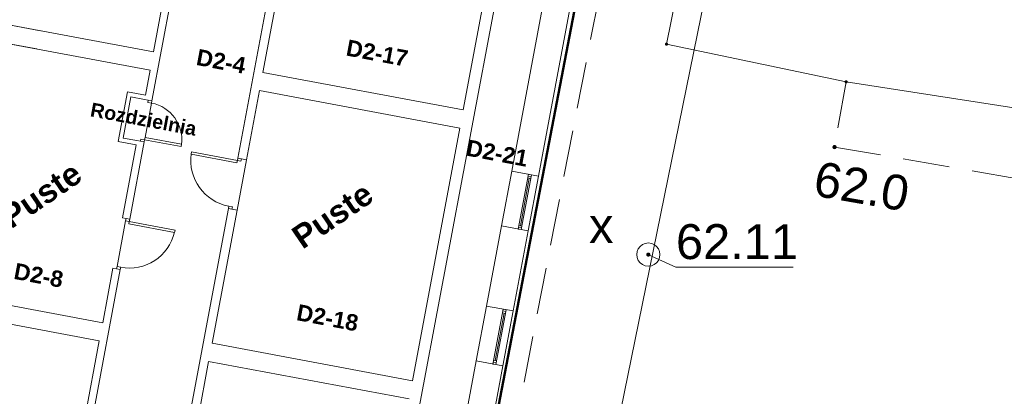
# Model space of a CAD drawing. Header units: millimetres. Extents: x 6421400 to 6424255, y 5791334 to 5793836.
# Tile 57 of 101: x 6422759.69 to 6422780.85, y 5792853.53 to 5792861.63. Entities that reach past the tile are written whole.
import ezdxf
from ezdxf.enums import TextEntityAlignment as Align

# ---------------------------------------------------------------- set-up
doc = ezdxf.new("R2010")
doc.units = ezdxf.units.MM
doc.linetypes.add('PRZER2-1', pattern=[1.5, 1, -0.5])
doc.layers.get('0').update_dxf_attribs({"color": 252})
for name, color, linetype, lineweight in [('GESBLO', 252, 'Continuous', 18), ('GESBZO', 7, 'Continuous', 35), ('GSLKOC', 252, 'Continuous', 18), ('GSPPRB', 252, 'Continuous', 18), ('GSSIIN', 252, 'Continuous', 18), ('GULTPR', 252, 'Continuous', 18), ('GUPZSD', 252, 'Continuous', 18), ('GUPZSD_O', 252, 'Continuous', 18), ('GUPZWZ', 252, 'Continuous', 13), ('GUPZWZ_O', 252, 'Continuous', 13)]:
    doc.layers.add(name, color=color, linetype=linetype, lineweight=lineweight)
for name, color, linetype in [('GSPWPN', 252, 'Continuous'), ('GSPWPN_O', 252, 'Continuous'), ('GUPZSH', 252, 'Continuous'), ('GUPZSH_O', 252, 'Continuous'), ('xref', 252, 'Continuous')]:
    doc.layers.add(name, color=color, linetype=linetype)
doc.styles.add('Arial', font='arial.ttf')
doc.styles.add('GENERATED_STYLE_6', font='arialbd.ttf')

# ---------------------------------------------------------------- blocks, each defined once
blk = doc.blocks.new('GSPWPN1')
blk.add_hatch(color=0).paths.add_polyline_path([(0, 0.045), (-0.011647, 0.043467), (-0.0225, 0.038971), (-0.03182, 0.03182), (-0.038971, 0.0225), (-0.043467, 0.011647), (-0.045, 0), (-0.043467, -0.011647), (-0.038971, -0.0225), (-0.03182, -0.03182), (-0.0225, -0.038971), (-0.011647, -0.043467), (0, -0.045), (0.011647, -0.043467), (0.0225, -0.038971), (0.03182, -0.03182), (0.038971, -0.0225), (0.043467, -0.011647), (0.045, 0), (0.043467, 0.011647), (0.038971, 0.0225), (0.03182, 0.03182), (0.0225, 0.038971), (0.011647, 0.043467)])
blk = doc.blocks.new('GUPZSH1')
blk.add_hatch(color=0).paths.add_polyline_path([(0, 0.045), (-0.011647, 0.043467), (-0.0225, 0.038971), (-0.03182, 0.03182), (-0.038971, 0.0225), (-0.043467, 0.011647), (-0.045, 0), (-0.043467, -0.011647), (-0.038971, -0.0225), (-0.03182, -0.03182), (-0.0225, -0.038971), (-0.011647, -0.043467), (0, -0.045), (0.011647, -0.043467), (0.0225, -0.038971), (0.03182, -0.03182), (0.038971, -0.0225), (0.043467, -0.011647), (0.045, 0), (0.043467, 0.011647), (0.038971, 0.0225), (0.03182, 0.03182), (0.0225, 0.038971), (0.011647, 0.043467)])
blk = doc.blocks.new('GUPZSD1_1')
at = {"color": 0}
blk.add_lwpolyline([(0.25, 0), (0.241481, -0.064705), (0.216506, -0.125), (0.176777, -0.176777), (0.125, -0.216506), (0.064705, -0.241481), (0, -0.25), (-0.064705, -0.241481), (-0.125, -0.216506), (-0.176777, -0.176777), (-0.216506, -0.125), (-0.241481, -0.064705), (-0.25, 0), (-0.241481, 0.064705), (-0.216506, 0.125), (-0.176777, 0.176777), (-0.125, 0.216506), (-0.064705, 0.241481), (0, 0.25), (0.064705, 0.241481), (0.125, 0.216506), (0.176777, 0.176777), (0.216506, 0.125), (0.241481, 0.064705)], close=True, dxfattribs=at)
blk = doc.blocks.new('GUPZWZ1_1')
at = {"color": 0}
blk.add_lwpolyline([(0.25, 0), (0.241481, -0.064705), (0.216506, -0.125), (0.176777, -0.176777), (0.125, -0.216506), (0.064705, -0.241481), (0, -0.25), (-0.064705, -0.241481), (-0.125, -0.216506), (-0.176777, -0.176777), (-0.216506, -0.125), (-0.241481, -0.064705), (-0.25, 0), (-0.241481, 0.064705), (-0.216506, 0.125), (-0.176777, 0.176777), (-0.125, 0.216506), (-0.064705, 0.241481), (0, 0.25), (0.064705, 0.241481), (0.125, 0.216506), (0.176777, 0.176777), (0.216506, 0.125), (0.241481, 0.064705)], close=True, dxfattribs=at)
blk = doc.blocks.new('GSPPRB0')
at = {"color": 0, "lineweight": 18}
blk.add_lwpolyline([(-0.007955, 0.0225), (0.007955, 0.0225), (0.0225, 0.007955), (0.0225, -0.007955), (0.007955, -0.0225), (-0.007955, -0.0225), (-0.0225, -0.007955), (-0.0225, 0.007955)], close=True, dxfattribs=at)
blk = doc.blocks.new('G$CC51CC4AD')
at = {"layer": 'GESBLO', "linetype": 'Continuous', "lineweight": 18, "elevation": 10.26}
blk.add_lwpolyline([(6422703.138, 5792893.818), (6422775.16, 5792880.32), (6422765.72, 5792831.11), (6422765.32, 5792828.81), (6422729.65, 5792835.49)], dxfattribs=at)
at = {"layer": 'GESBZO', "linetype": 'Continuous', "lineweight": 50, "elevation": 10.26}
blk.add_lwpolyline([(6422703.138, 5792893.818), (6422775.16, 5792880.32), (6422765.72, 5792831.11), (6422771.11, 5792830.08), (6422771.05, 5792829.84), (6422768.61, 5792830.28), (6422768.23, 5792828.21), (6422769, 5792828.07), (6422768.73, 5792826.65), (6422768.62, 5792826.66), (6422766.68, 5792816.35), (6422764.38, 5792816.79), (6422763.98, 5792814.71), (6422768.1, 5792813.97), (6422767.25, 5792809.23), (6422763.95, 5792809.83), (6422762.42, 5792801.52), (6422726.45, 5792808.33)], dxfattribs=at)
at = {"layer": 'GSLKOC', "linetype": 'PRZER2-1', "lineweight": 18, "elevation": 10.18}
for points in [[(6422767.21, 5792836.21), (6422769.67, 5792849.42), (6422774.38, 5792873.65)], [(6422777.45, 5792860.29), (6422777.2, 5792858.89), (6422786, 5792857.37), (6422788.14, 5792856.6), (6422793.69, 5792855.6), (6422792.44, 5792847.47)]]:
    blk.add_lwpolyline(points, dxfattribs=at)
at = {"layer": 'GSSIIN', "linetype": 'Continuous', "lineweight": 18, "elevation": 10.18}
blk.add_lwpolyline([(6422773.59, 5792861.1), (6422774.36, 5792864.92), (6422783.46, 5792863.22), (6422782.67, 5792859.48), (6422777.45, 5792860.29)], close=True, dxfattribs=at)
at = {"layer": 'GULTPR', "linetype": 'Continuous', "lineweight": 18, "elevation": 10.18}
blk.add_lwpolyline([(6422767.96614046, 5792830.46051503), (6422775.11367269, 5792865.554259)], dxfattribs=at)
at = {"layer": 'GUPZSH_O', "linetype": 'Continuous', "lineweight": 13, "elevation": 10.8, "flags": 128}
blk.add_lwpolyline([(6422773.20226194, 5792856.57636025), (6422773.793681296, 5792856.3109386), (6422776.313681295, 5792856.31093849)], dxfattribs=at)
at = {"layer": 'GSPPRB', "linetype": 'Continuous', "lineweight": 18, "rotation": 90}
for p in [(6422773.59, 5792861.1, 10.28), (6422777.45, 5792860.29, 10.28)]:
    blk.add_blockref('GSPPRB0', p, dxfattribs=at)
at = {"layer": 'GSPWPN', "linetype": 'Continuous', "lineweight": 5, "rotation": 90}
blk.add_blockref('GSPWPN1', (6422777.2, 5792858.89, 10.2), dxfattribs=at)
at = {"layer": 'GUPZSD', "linetype": 'Continuous', "lineweight": 18, "rotation": 90}
blk.add_blockref('GUPZSD1_1', (6422773.2, 5792856.58, 10.24), dxfattribs=at)
at = {"layer": 'GUPZSH', "linetype": 'Continuous', "lineweight": 5, "rotation": 90}
blk.add_blockref('GUPZSH1', (6422773.2, 5792856.58, 10.24), dxfattribs=at)
at = {"layer": 'GUPZWZ', "linetype": 'Continuous', "lineweight": 13, "rotation": 90}
blk.add_blockref('GUPZWZ1_1', (6422773.2, 5792856.58, 10.25), dxfattribs=at)
at = {"layer": 'GSPWPN_O', "linetype": 'Continuous', "lineweight": 0, "style": 'Arial'}
blk.add_text('62.0', height=0.75, rotation=350.1175197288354, dxfattribs=at).set_placement((6422776.71452402, 5792857.85384921, 10.8))
at = {"layer": 'GUPZSD_O', "linetype": 'Continuous', "lineweight": 0, "style": 'Arial'}
blk.add_text('x', height=0.75, rotation=359.9999974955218, dxfattribs=at).set_placement((6422772.45, 5792856.83, 10.8), align=Align.RIGHT)
at = {"layer": 'GUPZSH_O', "linetype": 'Continuous', "lineweight": 0, "style": 'Arial'}
blk.add_text('62.11', height=0.75, rotation=359.9999974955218, dxfattribs=at).set_placement((6422773.793681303, 5792856.4834386, 10.8))
at = {"layer": 'GUPZWZ_O', "linetype": 'Continuous', "lineweight": 0, "style": 'Arial'}
blk.add_text('x', height=0.75, rotation=359.9999974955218, dxfattribs=at).set_placement((6422772.45, 5792856.83, 10.8), align=Align.RIGHT)
blk = doc.blocks.new('-1')
at = {"linetype": 'Continuous', "lineweight": 18}
for p, q in [((225897.7617341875, 14988.63087585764), (225897.7617341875, 25318.63087585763)), ((224047.7617341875, 21688.63087585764), (224047.7617341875, 16088.63087585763)), ((224297.7617341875, 6548.630875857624), (224297.7617341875, 21688.63087585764)), ((225317.7617341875, 21688.63087585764), (225317.7617341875, 14988.63087585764)), ((219477.7617341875, 19039.74055080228), (219477.7617341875, 14178.63087585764)), ((219667.7617341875, 16088.63087585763), (219667.7617341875, 19039.74055080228)), ((217277.7617341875, 17298.63087585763), (217277.7617341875, 16088.63087585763)), ((217437.7617341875, 15048.63087585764), (217437.7617341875, 17298.63087585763)), ((214806.445415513, 16088.63087585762), (213757.7617341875, 16088.63087585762)), ((217277.7617341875, 16088.63087585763), (213757.7617341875, 16088.63087585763)), ((224047.7617341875, 16088.63087585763), (219667.7617341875, 16088.63087585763)), ((213757.7617341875, 15688.63087585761), (214806.445415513, 15688.63087585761)), ((213757.7617341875, 15688.63087585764), (217277.7617341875, 15688.63087585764)), ((217277.7617341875, 15688.63087585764), (217277.7617341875, 15138.63087585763)), ((219667.7617341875, 15688.63087585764), (224047.7617341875, 15688.63087585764)), ((219667.7617341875, 14178.63087585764), (219667.7617341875, 15688.63087585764)), ((224047.7617341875, 15688.63087585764), (224047.7617341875, 10168.63087585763)), ((217277.7617341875, 15138.63087585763), (216887.7617341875, 15138.63087585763)), ((216887.7617341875, 15138.63087585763), (216887.7617341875, 14058.63087585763)), ((216977.7617341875, 15048.63087585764), (217277.7617341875, 15048.63087585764)), ((216977.7617341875, 14148.63087585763), (216977.7617341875, 15048.63087585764)), ((217437.7617341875, 15048.63087585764), (217277.7617341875, 15048.63087585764)), ((217357.7617341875, 14998.63087585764), (217357.7617341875, 15048.63087585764)), ((217357.7617341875, 15048.63087585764), (217437.7617341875, 15048.63087585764)), ((217437.7617341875, 15048.63087585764), (217437.7617341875, 14998.63087585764)), ((217437.7617341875, 14998.63087585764), (217357.7617341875, 14998.63087585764)), ((225897.7617341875, 14988.63087585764), (225317.7617341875, 14988.63087585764)), ((225317.7617341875, 14988.63087585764), (225317.7617341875, 13788.63087585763)), ((225679.7617341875, 14988.63087585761), (225679.7617341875, 13788.63087585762)), ((225747.7617341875, 14988.63087585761), (225679.7617341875, 14988.63087585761)), ((225747.7617341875, 14948.63087585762), (225679.7617341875, 14948.63087585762)), ((225679.7617341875, 14908.63087585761), (225747.7617341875, 14908.63087585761)), ((225713.7617341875, 14908.63087585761), (225713.7617341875, 13868.63087585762)), ((225747.7617341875, 13788.63087585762), (225747.7617341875, 14988.63087585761)), ((225897.7617341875, 13788.63087585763), (225897.7617341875, 14988.63087585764)), ((217437.7617341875, 14198.63087585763), (217357.7617341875, 14198.63087585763)), ((217357.7617341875, 14198.63087585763), (217357.7617341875, 14148.63087585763)), ((217437.7617341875, 14198.63087585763), (217437.7617341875, 14248.63087585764)), ((217437.7617341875, 14248.63087585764), (218237.7617341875, 14248.63087585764)), ((217437.7617341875, 14148.63087585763), (217437.7617341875, 14198.63087585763)), ((217437.7617341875, 14198.63087585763), (218237.7617341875, 14198.63087585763)), ((218237.7617341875, 14198.63087585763), (218237.7617341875, 14248.63087585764)), ((219477.7617341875, 14178.63087585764), (219667.7617341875, 14178.63087585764)), ((219477.7617341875, 14178.63087585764), (219477.7617341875, 14128.63087585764)), ((219557.7617341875, 14178.63087585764), (219477.7617341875, 14178.63087585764)), ((219557.7617341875, 14128.63087585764), (219557.7617341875, 14178.63087585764)), ((216887.7617341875, 14058.63087585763), (217277.7617341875, 14058.63087585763)), ((217277.7617341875, 14148.63087585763), (216977.7617341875, 14148.63087585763)), ((217437.7617341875, 14148.63087585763), (217277.7617341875, 14148.63087585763)), ((217277.7617341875, 14058.63087585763), (217277.7617341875, 12458.63087585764)), ((217357.7617341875, 14148.63087585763), (217437.7617341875, 14148.63087585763)), ((217437.7617341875, 12458.63087585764), (217437.7617341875, 14148.63087585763)), ((218477.7617341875, 14128.63087585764), (218477.7617341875, 14078.63087585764)), ((219477.7617341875, 14128.63087585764), (218477.7617341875, 14128.63087585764)), ((219477.7617341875, 14078.63087585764), (218477.7617341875, 14078.63087585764)), ((219477.7617341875, 14128.63087585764), (219557.7617341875, 14128.63087585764)), ((219477.7617341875, 14128.63087585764), (219477.7617341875, 14078.63087585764)), ((225897.7617341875, 13788.63087585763), (225317.7617341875, 13788.63087585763)), ((225317.7617341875, 13788.63087585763), (225317.7617341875, 12038.63087585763)), ((225679.7617341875, 13868.63087585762), (225747.7617341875, 13868.63087585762)), ((225747.7617341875, 13828.63087585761), (225679.7617341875, 13828.63087585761)), ((225679.7617341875, 13788.63087585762), (225747.7617341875, 13788.63087585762)), ((225897.7617341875, 12038.63087585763), (225897.7617341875, 13788.63087585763)), ((219477.7617341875, 13078.63087585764), (219477.7617341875, 13128.63087585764)), ((219477.7617341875, 13128.63087585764), (219557.7617341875, 13128.63087585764)), ((219557.7617341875, 13128.63087585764), (219557.7617341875, 13078.63087585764)), ((219477.7617341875, 13078.63087585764), (219667.7617341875, 13078.63087585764)), ((219477.7617341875, 13078.63087585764), (219477.7617341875, 8218.630875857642)), ((219557.7617341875, 13078.63087585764), (219477.7617341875, 13078.63087585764)), ((219667.7617341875, 10168.63087585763), (219667.7617341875, 13078.63087585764)), ((217437.7617341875, 12458.63087585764), (217277.7617341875, 12458.63087585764)), ((217357.7617341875, 12408.63087585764), (217357.7617341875, 12458.63087585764)), ((217357.7617341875, 12458.63087585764), (217437.7617341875, 12458.63087585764)), ((217437.7617341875, 12408.63087585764), (217357.7617341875, 12408.63087585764)), ((217437.7617341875, 12458.63087585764), (217437.7617341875, 12408.63087585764)), ((217437.7617341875, 12408.63087585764), (217437.7617341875, 12358.63087585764)), ((217437.7617341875, 12408.63087585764), (218437.7617341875, 12408.63087585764)), ((217437.7617341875, 12358.63087585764), (218437.7617341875, 12358.63087585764)), ((218437.7617341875, 12408.63087585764), (218437.7617341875, 12358.63087585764)), ((225897.7617341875, 12038.63087585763), (225317.7617341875, 12038.63087585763)), ((225317.7617341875, 12038.63087585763), (225317.7617341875, 10838.63087585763)), ((225679.7617341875, 12038.63087585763), (225679.7617341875, 10838.63087585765)), ((225747.7617341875, 12038.63087585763), (225679.7617341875, 12038.63087585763)), ((225747.7617341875, 11998.63087585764), (225679.7617341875, 11998.63087585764)), ((225679.7617341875, 11958.63087585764), (225747.7617341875, 11958.63087585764)), ((225713.7617341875, 11958.63087585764), (225713.7617341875, 10918.63087585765)), ((225747.7617341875, 10838.63087585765), (225747.7617341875, 12038.63087585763)), ((225897.7617341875, 10838.63087585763), (225897.7617341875, 12038.63087585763)), ((217437.7617341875, 11358.63087585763), (217277.7617341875, 11358.63087585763)), ((217277.7617341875, 11358.63087585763), (217277.7617341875, 10168.63087585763)), ((217437.7617341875, 11408.63087585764), (217357.7617341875, 11408.63087585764)), ((217357.7617341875, 11408.63087585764), (217357.7617341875, 11358.63087585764)), ((217357.7617341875, 11358.63087585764), (217437.7617341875, 11358.63087585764)), ((217437.7617341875, 11358.63087585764), (217437.7617341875, 11408.63087585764)), ((217437.7617341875, 6448.630875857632), (217437.7617341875, 11358.63087585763)), ((225897.7617341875, 10838.63087585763), (225317.7617341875, 10838.63087585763)), ((225317.7617341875, 10838.63087585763), (225317.7617341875, 9058.630875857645)), ((225679.7617341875, 10918.63087585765), (225747.7617341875, 10918.63087585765)), ((225747.7617341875, 10878.63087585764), (225679.7617341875, 10878.63087585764)), ((225679.7617341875, 10838.63087585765), (225747.7617341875, 10838.63087585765)), ((225897.7617341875, 9058.630875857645), (225897.7617341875, 10838.63087585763)), ((217277.7617341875, 10168.63087585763), (213757.7617341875, 10168.63087585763)), ((224047.7617341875, 10168.63087585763), (219667.7617341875, 10168.63087585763)), ((213757.7617341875, 9768.630875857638), (217277.7617341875, 9768.630875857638)), ((217277.7617341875, 9768.630875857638), (217277.7617341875, 6448.630875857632)), ((219667.7617341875, 9768.630875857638), (224047.7617341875, 9768.630875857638)), ((219667.7617341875, 8218.630875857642), (219667.7617341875, 9768.630875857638))]:
    blk.add_line(p, q, dxfattribs=at)
at = {"linetype": 'ByBlock', "lineweight": 18, "ltscale": 0.6}
for p, q in [((217437.7617341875, 14998.63087585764), (217437.7617341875, 14248.63087585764)), ((219667.7617341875, 14178.63087585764), (219667.7617341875, 13078.63087585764)), ((217357.7617341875, 12408.63087585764), (217357.7617341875, 11408.63087585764))]:
    blk.add_line(p, q, dxfattribs=at)
at = {"linetype": 'Continuous', "lineweight": 18}
for centre, radius, start, end in [((217437.7617341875, 14198.63087585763), 799.9999999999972, 3.180226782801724, 90), ((219477.7617341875, 14128.63087585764), 1000, 182.5451220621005, 270), ((217437.7617341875, 12408.63087585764), 1000, 270, 357.4548779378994)]:
    blk.add_arc(centre, radius, start, end, dxfattribs=at)
at = {"linetype": 'Continuous', "lineweight": 18, "attachment_point": 5, "style": 'GENERATED_STYLE_6'}
for s, insert, char_height, width in [('\\pql;D2-17', (222342.4894880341, 16949.04768305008), 350, 2004.912913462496), ('\\pql;D2-4', (219215.8890701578, 16156.93444826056), 350, 2004.912913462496), ('\\pql;D2-21', (225273.023983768, 15310.85352845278), 350, 2004.912913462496), ('{Rozdzielnia}', (217333.0685592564, 14625.80125332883), 300, 5442.330737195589), ('\\pql;D2-18', (222342.4894880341, 11160.48119222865), 350, 2004.912913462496), ('\\pql;D2-8', (216209.8611941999, 10914.07708143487), 350, 2004.912913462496)]:
    blk.add_mtext(s, dxfattribs=dict(at, insert=insert, char_height=char_height, width=width))
at = {"linetype": 'Continuous', "lineweight": 18, "char_height": 500, "width": 2948.668075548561, "attachment_point": 5, "rotation": 45, "style": 'GENERATED_STYLE_6'}
for insert in [(221706.4409153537, 13344.44602912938), (215472.9943353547, 12623.55357175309)]:
    blk.add_mtext('Puste', dxfattribs=dict(at, insert=insert))

msp = doc.modelspace()

# ---------------------------------------------------------------- block references
at = {"layer": 'xref'}
msp.add_blockref('G$CC51CC4AD', (0, 0), dxfattribs=at)
at = {"layer": 'xref', "color": 0, "linetype": 'ByBlock', "xscale": 0.001, "yscale": 0.001, "zscale": 0.001, "rotation": 349.3895369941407}
msp.add_blockref('-1', (6422546.043022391, 5792885.12966071, 10.26), dxfattribs=at)

doc.saveas('drawing.dxf')
